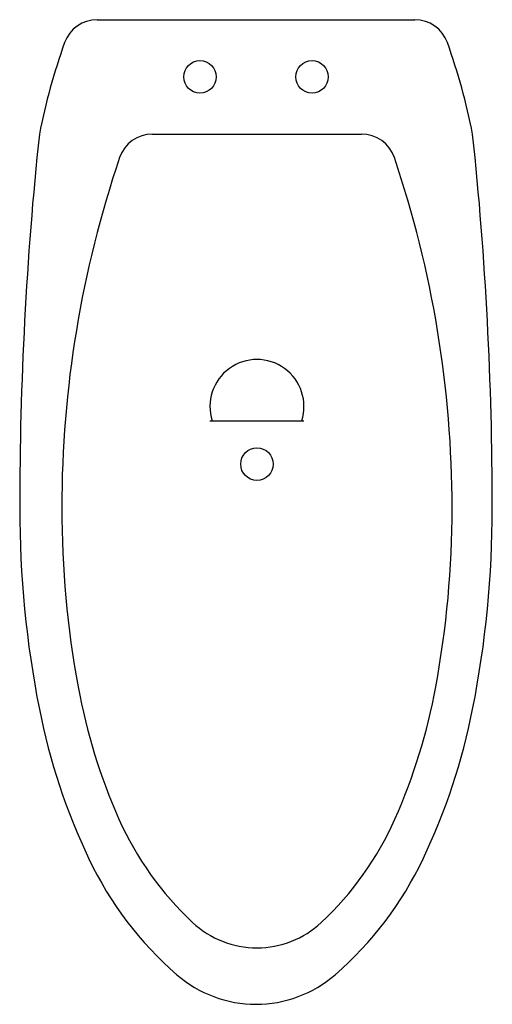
# Model space of a CAD drawing. Extents: x -0.17 to 0.17, y -0.71 to 0.
import ezdxf

# ---------------------------------------------------------------- set-up
doc = ezdxf.new("R2010")
doc.units = 0
doc.header["$MEASUREMENT"] = 0
doc.layers.add('MUEB-SANIT', color=251, linetype='CONTINUOUS')

msp = doc.modelspace()

# ---------------------------------------------------------------- linework, layer by layer
at = {"layer": 'MUEB-SANIT'}
for p, q in [((-0.11449, 0), (0.11449, 0)), ((-0.07467, -0.08248), (0.07608, -0.08248)), ((-0.03323, -0.28943), (0.03458, -0.28943))]:
    msp.add_line(p, q, dxfattribs=at)
for centre in [(-0.04039, -0.04124), (0.04039, -0.04124), (0.00068, -0.3206)]:
    msp.add_circle(centre, 0.01172, dxfattribs=at)
for centre, radius, start, end in [((-0.11449, -0.025), 0.025, 90, 160.26713), ((0.11449, -0.025), 0.025, 19.73287, 90), ((0.29228, -0.17091), 0.45715, 160.26713, 168.8462), ((-0.29228, -0.17091), 0.45715, 11.1538, 19.73287), ((2.40188, -0.35207), 2.57228, 173.98404, 180.00506), ((-0.07467, -0.10748), 0.025, 90, 161.27359), ((0.07608, -0.10748), 0.025, 18.70149, 90), ((-2.40188, -0.35207), 2.57228, 359.99494, 6.01596), ((0.64748, -0.35228), 0.78752, 161.27359, 180.00082), ((-0.6471, -0.35228), 0.7885, 359.9992, 18.70149), ((0.00068, -0.27903), 0.03391, 342.1544, 197.8456), ((0.57959, -0.35229), 0.74999, 180, 191.1538), ((0.57355, -0.35229), 0.71359, 180, 190.40962), ((-0.57219, -0.35229), 0.71359, 349.59038, 0), ((-0.57959, -0.35229), 0.74999, 348.8462, 360), ((0.28928, -0.40452), 0.42456, 190.40962, 203.91778), ((-0.28793, -0.40452), 0.42456, 336.08222, 349.59038), ((0.29228, -0.40894), 0.45715, 191.1538, 205.45465), ((-0.29228, -0.40894), 0.45715, 334.54535, 348.8462), ((0.11084, -0.48366), 0.22936, 203.91778, 226.95625), ((-0.10949, -0.48366), 0.22936, 313.04375, 336.08222), ((0.11176, -0.49487), 0.25722, 205.45465, 228.97058), ((-0.11176, -0.49487), 0.25722, 311.02942, 334.54535), ((0.00068, -0.60161), 0.06796, 226.95625, 270), ((0.00068, -0.60161), 0.06796, 270, 313.04375), ((0, -0.6233), 0.08697, 228.97058, 270), ((0, -0.6233), 0.08697, 270, 311.02942)]:
    msp.add_arc(centre, radius, start, end, dxfattribs=at)

doc.saveas('drawing.dxf')
